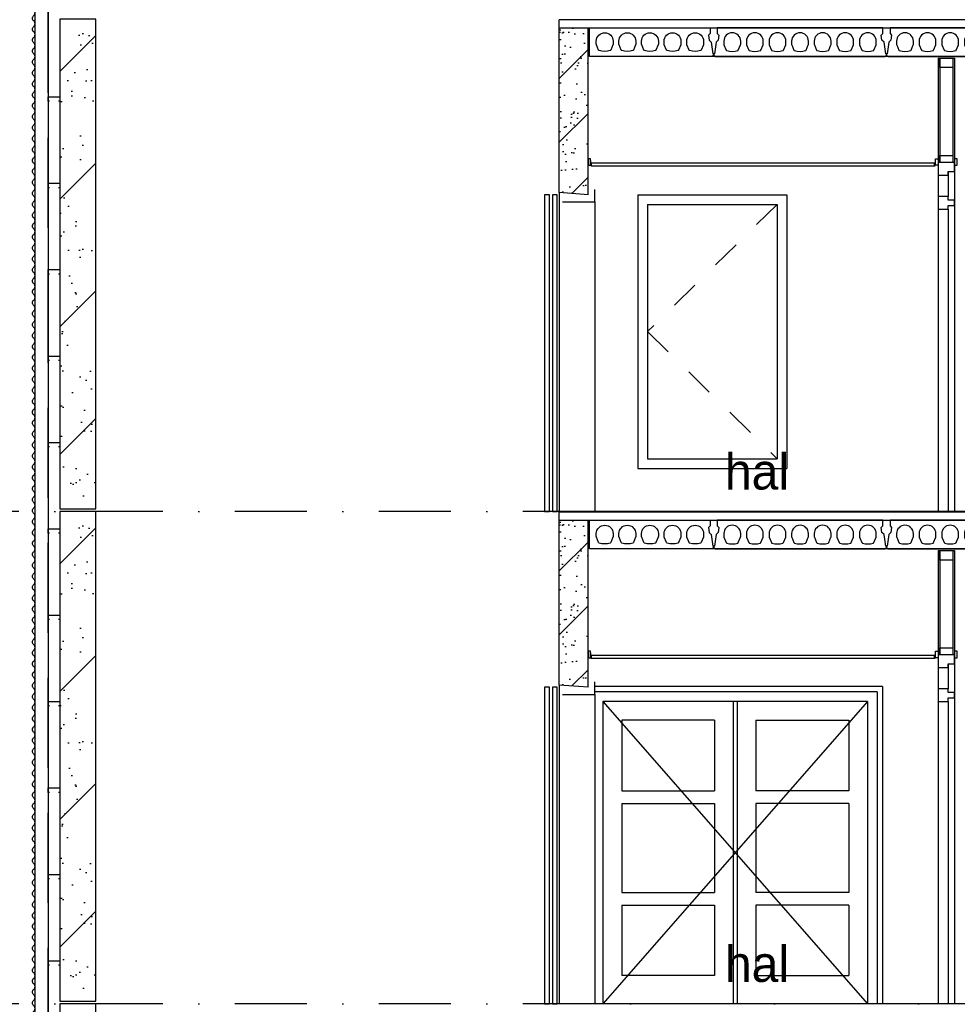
# Model space of a CAD drawing. Extents: x 0 to 140000, y 0 to 84100.
# Tile 94 of 105: x 105968 to 112482, y 55132 to 61971. Entities that reach past the tile are written whole.
import ezdxf

# ---------------------------------------------------------------- set-up
doc = ezdxf.new("R2010")
doc.units = 0
doc.header["$LTSCALE"] = 100
doc.header["$MEASUREMENT"] = 0
doc.header["$PDMODE"] = 35
doc.header["$PDSIZE"] = 5
for name, pattern in [('B0201', [50, 31.25, -6.25, 6.25, -6.25]), ('B0701', [9.375, 6.25, -3.125]), ('DASHDOT', [1, 0.5, -0.25, 0, -0.25]), ('TEGELS', [4, 2, -2])]:
    doc.linetypes.add(name, pattern=pattern)
doc.layers.get('0').update_dxf_attribs({"linetype": 'CONTINUOUS'})
doc.layers.get('DEFPOINTS').update_dxf_attribs({"linetype": 'CONTINUOUS'})
for name, color, linetype in [('AA$1A---_ALGEMEEN', 1, 'CONTINUOUS'), ('AA23----_VLOEREN', 1, 'CONTINUOUS'), ('AA32----_BINNENKOZ', 1, 'CONTINUOUS'), ('AL$7A---_STRAMIEN', 42, 'B0201'), ('AL21XI--_HOUT', 7, 'CONTINUOUS'), ('AL23----_VLOEREN', 7, 'CONTINUOUS'), ('AL24----_TRAPPEN', 2, 'CONTINUOUS'), ('AL24G---_PREFABBETON', 2, 'CONTINUOUS'), ('AL28----_KONSTRUKTIE', 3, 'CONTINUOUS'), ('AL28MH--_METAAL', 3, 'CONTINUOUS'), ('AL31----_BUITENKOZIJN', 7, 'CONTINUOUS'), ('AL32----_BINNENKOZ', 7, 'CONTINUOUS'), ('AL32----_BINNENKOZIJ', 7, 'CONTINUOUS'), ('AL41----_BUITENWANDA', 2, 'CONTINUOUS'), ('AL45----_PLAFONDAFW', 7, 'CONTINUOUS'), ('AL81----_INVVERKRSR', 7, 'CONTINUOUS'), ('AM$1A---_ALGEMEEN', 1, 'CONTINUOUS'), ('AT$1A---_ALGEMEEN', 7, 'CONTINUOUS')]:
    doc.layers.add(name, color=color, linetype=linetype)
doc.styles.add('00_10', font='B-GBP.shx', dxfattribs={"height": 12})
doc.styles.add('B-01', font='b-gbp')
doc.dimstyles.new('BV100-18', dxfattribs={"dimscale": 100, "dimtxt": 2, "dimasz": 2, "dimexe": 3, "dimexo": 3, "dimgap": 1, "dimtad": 1, "dimdec": 0, "dimzin": 0, "dimtxsty": 'B-01', "dimblk": 'TOD', "dimcen": 1, "dimdle": 1.25, "dimse1": 1, "dimse2": 1, "dimclrd": 1, "dimclre": 1, "dimclrt": 1, "dimazin": 3, "dimtfac": 0.5, "dimtdec": 0, "dimtix": 1, "dimtmove": 0, "dimatfit": 3, "dimtolj": 1, "dimtzin": 0})

# ---------------------------------------------------------------- blocks, each defined once
blk = doc.blocks.new('TOD')
for p, q in [((0, -1), (0, 1)), ((-1, 0), (1, 0))]:
    blk.add_line(p, q)
blk.add_circle((0, 0), 0.25)
blk = doc.blocks.new('*D147')
at = {"color": 1, "linetype": 'BYBLOCK'}
blk.add_line((112904, 61514.7), (112904, 61154.7), dxfattribs=at)
at = {"layer": 'DEFPOINTS', "color": 0, "linetype": 'BYBLOCK'}
for p in [(112326.5, 61714.7), (112426.5, 60954.7), (112904, 60954.7)]:
    blk.add_point(p, dxfattribs=at)
at = {"color": 1, "linetype": 'BYBLOCK', "xscale": 200, "yscale": 200, "zscale": 200}
for p, rotation in [((112904, 61714.7), 90), ((112904, 60954.7), 270)]:
    blk.add_blockref('TOD', p, dxfattribs=dict(at, rotation=rotation))
at = {"color": 1, "linetype": 'BYBLOCK', "insert": (112704, 61334.7), "char_height": 200, "attachment_point": 5, "rotation": 90, "style": 'B-01'}
blk.add_mtext('\\A1;760', dxfattribs=at)
blk = doc.blocks.new('N110200A_8790002')
blk.add_lwpolyline([(590, 0), (600, 10), (600, 20), (595, 20), (583.485281, 100.60303), (569.343146, 114.745166), (564.393398, 149.393398), (575, 160), (575, 200), (-575, 200), (-575, 160), (-564.393398, 149.393398), (-569.343146, 114.745166), (-583.485281, 100.60303), (-595, 20), (-600, 20), (-600, 10), (-590, 0)], close=True)
for points in [[(-529.5, 106.5), (-529.5, 86.873683, 0.099699), (-528.330573, 81.0672), (-513.225136, 45.08727, 0.216278), (-508.981623, 41.155233, 0.162058), (-433.018377, 41.155233, 0.216278), (-428.774864, 45.08727), (-413.669427, 81.0672, 0.099699), (-412.5, 86.873683), (-412.5, 106.5, 1)], [(-372.5, 106.5), (-372.5, 86.873683, 0.099699), (-371.330573, 81.0672), (-356.225136, 45.08727, 0.216278), (-351.981623, 41.155233, 0.162058), (-276.018377, 41.155233, 0.216278), (-271.774864, 45.08727), (-256.669427, 81.0672, 0.099699), (-255.5, 86.873683), (-255.5, 106.5, 1)], [(-215.5, 106.5), (-215.5, 86.873683, 0.099699), (-214.330573, 81.0672), (-199.225136, 45.08727, 0.216278), (-194.981623, 41.155233, 0.162058), (-119.018377, 41.155233, 0.216278), (-114.774864, 45.08727), (-99.669427, 81.0672, 0.099699), (-98.5, 86.873683), (-98.5, 106.5, 1)], [(-58.5, 106.5), (-58.5, 86.873683, 0.099699), (-57.330573, 81.0672), (-42.225136, 45.08727, 0.216278), (-37.981623, 41.155233, 0.162058), (37.981623, 41.155233, 0.216278), (42.225136, 45.08727), (57.330573, 81.0672, 0.099699), (58.5, 86.873683), (58.5, 106.5, 1)], [(98.5, 106.5), (98.5, 86.873683, 0.099699), (99.669427, 81.0672), (114.774864, 45.08727, 0.216278), (119.018377, 41.155233, 0.162058), (194.981623, 41.155233, 0.216278), (199.225136, 45.08727), (214.330573, 81.0672, 0.099699), (215.5, 86.873683), (215.5, 106.5, 1)], [(255.5, 106.5), (255.5, 86.873683, 0.099699), (256.669427, 81.0672), (271.774864, 45.08727, 0.216278), (276.018377, 41.155233, 0.162058), (351.981623, 41.155233, 0.216278), (356.225136, 45.08727), (371.330573, 81.0672, 0.099699), (372.5, 86.873683), (372.5, 106.5, 1)], [(412.5, 106.5), (412.5, 86.873683, 0.099699), (413.669427, 81.0672), (428.774864, 45.08727, 0.216278), (433.018377, 41.155233, 0.162058), (508.981623, 41.155233, 0.216278), (513.225136, 45.08727), (528.330573, 81.0672, 0.099699), (529.5, 86.873683), (529.5, 106.5, 1)]]:
    blk.add_lwpolyline(points, format="xyb", close=True)
blk = doc.blocks.new('*D149')
at = {"color": 1, "linetype": 'BYBLOCK'}
blk.add_line((112904, 58094.7), (112904, 57734.7), dxfattribs=at)
at = {"layer": 'DEFPOINTS', "color": 0, "linetype": 'BYBLOCK'}
for p in [(112326.5, 58294.7), (112426.5, 57534.7), (112904, 57534.7)]:
    blk.add_point(p, dxfattribs=at)
at = {"color": 1, "linetype": 'BYBLOCK', "xscale": 200, "yscale": 200, "zscale": 200}
for p, rotation in [((112904, 58294.7), 90), ((112904, 57534.7), 270)]:
    blk.add_blockref('TOD', p, dxfattribs=dict(at, rotation=rotation))
at = {"color": 1, "linetype": 'BYBLOCK', "insert": (112704, 57914.7), "char_height": 200, "attachment_point": 5, "rotation": 90, "style": 'B-01'}
blk.add_mtext('\\A1;760', dxfattribs=at)

msp = doc.modelspace()

# ---------------------------------------------------------------- hatches: boundary and pattern name
at = {"layer": 'AA$1A---_ALGEMEEN'}
h = msp.add_hatch(dxfattribs=at)
h.set_pattern_fill('PREFAB3', color=1, scale=1000, style=0)
h.set_pattern_definition([(0, (160, 7249.82), (590, 430), [0, -240, 0, -320, 0, -560]), (10, (570, 7709.8), (330.887, 830.0685), [0, -620, 0, -140, 0, -530]), (20, (230, 7609.8), (210.74, 970.6125), [0, -430, 0, -290, 0, -630]), (30, (620, 7509.8), (23.7307, 798.8973), [0, -560, 0, -710, 0, -510]), (40, (450, 7409.8), (280.0836, 848.5595), [0, -410, 0, -330, 0, -570]), (50, (870, 7309.8), (-154.0838, 625.3464), [0, -120, 0, -790, 0, -470]), (60, (680, 7209.8), (-150.237, 1079.782), [0, -150, 0, -470, 0, -540]), (70, (440, 7109.8), (-281.7697, 570.794), [0, -280, 0, -320, 0, -730]), (80, (510, 7009.8), (-341.8767, 710.1551), [0, -360, 0, -430]), (90, (940, 6909.8), (-670, 460), [0, -550, 0, -310, 0, -730]), (100, (100, 7009.8), (-605.894, 268.8724), [0, -280, 0, -580, 0, -660]), (110, (200, 7109.82), (-627.2446, 495.3425), [0, -480, 0, -380, 0, -530]), (120, (300, 7209.8), (-891.9358, 304.878), [0, -660, 0, -210, 0, -760]), (130, (400, 7309.8), (-660.6535, -6.083), [0, -380, 0, -140, 0, -780]), (140, (500, 7409.8), (-1038.838, -133.475), [0, -110, 0, -580, 0, -480]), (150, (600, 7509.8), (-803.9935, -332.5575), [0, -280, 0, -330, 0, -640]), (160, (700, 7609.8), (-989.51, -555.041), [0, -590, 0, -240, 0, -410]), (170, (800, 7709.8), (-484.791, -503.4657), [0, -380, 0, -220, 0, -770]), (45, (-2e-10, 6809.8), (-443.4974, 443.4974), [])])
h.paths.add_polyline_path([(106246.7, 58574.5), (106496.7, 58574.5), (106496.7, 61974.7), (106246.7, 61974.7)])
h = msp.add_hatch(dxfattribs=at)
h.set_pattern_fill('PREFAB3', color=1, scale=1000, style=0)
h.set_pattern_definition([(0, (160, 3829.82), (590, 430), [0, -240, 0, -320, 0, -560]), (10, (570, 4289.8), (330.887, 830.0685), [0, -620, 0, -140, 0, -530]), (20, (230, 4189.8), (210.74, 970.6125), [0, -430, 0, -290, 0, -630]), (30, (620, 4089.8), (23.7307, 798.8973), [0, -560, 0, -710, 0, -510]), (40, (450, 3989.8), (280.0836, 848.5595), [0, -410, 0, -330, 0, -570]), (50, (870, 3889.8), (-154.0838, 625.3464), [0, -120, 0, -790, 0, -470]), (60, (680, 3789.8), (-150.237, 1079.782), [0, -150, 0, -470, 0, -540]), (70, (440, 3689.8), (-281.7697, 570.794), [0, -280, 0, -320, 0, -730]), (80, (510, 3589.8), (-341.8767, 710.1551), [0, -360, 0, -430]), (90, (940, 3489.8), (-670, 460), [0, -550, 0, -310, 0, -730]), (100, (100, 3589.8), (-605.894, 268.8724), [0, -280, 0, -580, 0, -660]), (110, (200, 3689.82), (-627.2446, 495.3425), [0, -480, 0, -380, 0, -530]), (120, (300, 3789.8), (-891.9358, 304.878), [0, -660, 0, -210, 0, -760]), (130, (400, 3889.8), (-660.6535, -6.083), [0, -380, 0, -140, 0, -780]), (140, (500, 3989.8), (-1038.838, -133.475), [0, -110, 0, -580, 0, -480]), (150, (600, 4089.8), (-803.9935, -332.5575), [0, -280, 0, -330, 0, -640]), (160, (700, 4189.8), (-989.51, -555.041), [0, -590, 0, -240, 0, -410]), (170, (800, 4289.8), (-484.791, -503.4657), [0, -380, 0, -220, 0, -770]), (45, (-9e-11, 3389.8), (-443.4974, 443.4974), [])])
h.paths.add_polyline_path([(106246.7, 55154.5), (106496.7, 55154.5), (106496.7, 58554.7), (106246.7, 58554.7)])
h = msp.add_hatch(dxfattribs=at)
h.set_pattern_fill('PREFAB3', color=1, scale=1000, style=0)
h.set_pattern_definition([(0, (160, 409.82), (590, 430), [0, -240, 0, -320, 0, -560]), (10, (570, 869.8), (330.887, 830.0685), [0, -620, 0, -140, 0, -530]), (20, (230, 769.8), (210.74, 970.6125), [0, -430, 0, -290, 0, -630]), (30, (620, 669.8), (23.7307, 798.8973), [0, -560, 0, -710, 0, -510]), (40, (450, 569.8), (280.0836, 848.5595), [0, -410, 0, -330, 0, -570]), (50, (870, 469.8), (-154.0838, 625.3464), [0, -120, 0, -790, 0, -470]), (60, (680, 369.8), (-150.237, 1079.782), [0, -150, 0, -470, 0, -540]), (70, (440, 269.8), (-281.7697, 570.794), [0, -280, 0, -320, 0, -730]), (80, (510, 169.8), (-341.8767, 710.1551), [0, -360, 0, -430]), (90, (940, 69.8), (-670, 460), [0, -550, 0, -310, 0, -730]), (100, (100, 169.8), (-605.894, 268.8724), [0, -280, 0, -580, 0, -660]), (110, (200, 269.82), (-627.2446, 495.3425), [0, -480, 0, -380, 0, -530]), (120, (300, 369.8), (-891.9358, 304.878), [0, -660, 0, -210, 0, -760]), (130, (400, 469.8), (-660.6535, -6.083), [0, -380, 0, -140, 0, -780]), (140, (500, 569.8), (-1038.838, -133.475), [0, -110, 0, -580, 0, -480]), (150, (600, 669.8), (-803.9935, -332.5575), [0, -280, 0, -330, 0, -640]), (160, (700, 769.8), (-989.51, -555.041), [0, -590, 0, -240, 0, -410]), (170, (800, 869.8), (-484.791, -503.4657), [0, -380, 0, -220, 0, -770]), (45, (0, -30.2), (-443.4974, 443.4974), [])])
h.paths.add_polyline_path([(106246.7, 51734.5), (106496.7, 51734.5), (106496.7, 55134.7), (106246.7, 55134.7)])
at = {"layer": 'AA32----_BINNENKOZ'}
h = msp.add_hatch(dxfattribs=at)
h.set_pattern_fill('PREFAB3', color=256, scale=500, style=0)
h.set_pattern_definition([(0, (80, 7060), (295, 215), [0, -120, 0, -160, 0, -280]), (10, (285, 7290), (165.4435, 415.0343), [0, -310, 0, -70, 0, -265]), (20, (115, 7240), (105.3701, 485.3062), [0, -215, 0, -145, 0, -315]), (30, (310, 7190), (11.8653, 399.4486), [0, -280, 0, -355, 0, -255]), (40, (225, 7140), (140.0418, 424.27974), [0, -205, 0, -165, 0, -285]), (50, (435, 7090), (-77.0419, 312.6732), [0, -60, 0, -395, 0, -235]), (60, (340, 7040), (-75.1185, 539.8909), [0, -75, 0, -235, 0, -270]), (70, (220, 6990), (-140.88487, 285.397), [0, -140, 0, -160, 0, -365]), (80, (255, 6940), (-170.93837, 355.07756), [0, -180, 0, -215]), (90, (470, 6890), (-335, 230), [0, -275, 0, -155, 0, -365]), (100, (50, 6940), (-302.94704, 134.4362), [0, -140, 0, -290, 0, -330]), (110, (100, 6990), (-313.6223, 247.67126), [0, -240, 0, -190, 0, -265]), (120, (150, 7040), (-445.9679, 152.439), [0, -330, 0, -105, 0, -380]), (130, (200, 7090), (-330.32673, -3.0415), [0, -190, 0, -70, 0, -390]), (140, (250, 7140), (-519.419, -66.7375), [0, -55, 0, -290, 0, -240]), (150, (300, 7190), (-401.9967, -166.2788), [0, -140, 0, -165, 0, -320]), (160, (350, 7240), (-494.755, -277.5204), [0, -295, 0, -120, 0, -205]), (170, (400, 7290), (-242.3955, -251.73285), [0, -190, 0, -110, 0, -385]), (45, (5e-10, 6840), (-221.7487, 221.7487), [])])
h.paths.add_polyline_path([(109916.7, 61154.7), (109916.7, 61924.7), (109716.7, 61924.7), (109716.7, 60769.7), (109916.7, 60754.7)])
h = msp.add_hatch(dxfattribs=at)
h.set_pattern_fill('PREFAB3', color=256, scale=500, style=0)
h.set_pattern_definition([(0, (80, 3640), (295, 215), [0, -120, 0, -160, 0, -280]), (10, (285, 3870), (165.4435, 415.0343), [0, -310, 0, -70, 0, -265]), (20, (115, 3820), (105.3701, 485.3062), [0, -215, 0, -145, 0, -315]), (30, (310, 3770), (11.8653, 399.4486), [0, -280, 0, -355, 0, -255]), (40, (225, 3720), (140.0418, 424.27974), [0, -205, 0, -165, 0, -285]), (50, (435, 3670), (-77.0419, 312.6732), [0, -60, 0, -395, 0, -235]), (60, (340, 3620), (-75.1185, 539.8909), [0, -75, 0, -235, 0, -270]), (70, (220, 3570), (-140.88487, 285.397), [0, -140, 0, -160, 0, -365]), (80, (255, 3520), (-170.93837, 355.07756), [0, -180, 0, -215]), (90, (470, 3470), (-335, 230), [0, -275, 0, -155, 0, -365]), (100, (50, 3520), (-302.94704, 134.4362), [0, -140, 0, -290, 0, -330]), (110, (100, 3570), (-313.6223, 247.67126), [0, -240, 0, -190, 0, -265]), (120, (150, 3620), (-445.9679, 152.439), [0, -330, 0, -105, 0, -380]), (130, (200, 3670), (-330.32673, -3.0415), [0, -190, 0, -70, 0, -390]), (140, (250, 3720), (-519.419, -66.7375), [0, -55, 0, -290, 0, -240]), (150, (300, 3770), (-401.9967, -166.2788), [0, -140, 0, -165, 0, -320]), (160, (350, 3820), (-494.755, -277.5204), [0, -295, 0, -120, 0, -205]), (170, (400, 3870), (-242.3955, -251.73285), [0, -190, 0, -110, 0, -385]), (45, (5e-10, 3420), (-221.7487, 221.7487), [])])
h.paths.add_polyline_path([(109916.7, 57734.7), (109916.7, 58504.7), (109716.7, 58504.7), (109716.7, 57349.7), (109916.7, 57334.7)])

# ---------------------------------------------------------------- linework, layer by layer
for points in [[(112451.2, 61027.7), (112451.2, 60979.7), (112361.2, 60979.7), (112361.2, 61027.7)], [(112451.2, 57607.7), (112451.2, 57559.7), (112361.2, 57559.7), (112361.2, 57607.7)]]:
    msp.add_lwpolyline(points, close=True)
at = {"layer": 'AA23----_VLOEREN', "color": 7}
for points in [[(109926.7, 61714.7), (109926.7, 61914.7), (110764.7, 61914.7), (110764.7, 61874.7), (110754.1, 61864), (110759, 61829.4), (110773.2, 61815.3), (110784.7, 61734.7), (110789.7, 61734.7), (110789.7, 61724.7), (110779.7, 61714.7), (109926.7, 61714.7)], [(109926.7, 58294.7), (109926.7, 58494.7), (110764.7, 58494.7), (110764.7, 58454.7), (110754.1, 58444), (110759, 58409.4), (110773.2, 58395.3), (110784.7, 58314.7), (110789.7, 58314.7), (110789.7, 58304.7), (110779.7, 58294.7), (109926.7, 58294.7)]]:
    msp.add_lwpolyline(points, dxfattribs=at)
for points in [[(110091.2, 61821.2), (110091.2, 61801.5, -0.099699), (110090, 61795.7), (110074.9, 61759.7, -0.216278), (110070.7, 61755.8, -0.162058), (109994.7, 61755.8, -0.216278), (109990.5, 61759.7), (109975.4, 61795.7, -0.099699), (109974.2, 61801.5), (109974.2, 61821.2, -1)], [(110248.2, 61821.2), (110248.2, 61801.5, -0.099699), (110247, 61795.7), (110231.9, 61759.7, -0.216278), (110227.7, 61755.8, -0.162058), (110151.7, 61755.8, -0.216278), (110147.5, 61759.7), (110132.4, 61795.7, -0.099699), (110131.2, 61801.5), (110131.2, 61821.2, -1)], [(110405.2, 61821.2), (110405.2, 61801.5, -0.099699), (110404, 61795.7), (110388.9, 61759.7, -0.216278), (110384.7, 61755.8, -0.162058), (110308.7, 61755.8, -0.216278), (110304.5, 61759.7), (110289.4, 61795.7, -0.099699), (110288.2, 61801.5), (110288.2, 61821.2, -1)], [(110562.2, 61821.2), (110562.2, 61801.5, -0.099699), (110561, 61795.7), (110545.9, 61759.7, -0.216278), (110541.7, 61755.8, -0.162058), (110465.7, 61755.8, -0.216278), (110461.5, 61759.7), (110446.4, 61795.7, -0.099699), (110445.2, 61801.5), (110445.2, 61821.2, -1)], [(110719.2, 61821.2), (110719.2, 61801.5, -0.099699), (110718, 61795.7), (110702.9, 61759.7, -0.216278), (110698.7, 61755.8, -0.162058), (110622.7, 61755.8, -0.216278), (110618.5, 61759.7), (110603.4, 61795.7, -0.099699), (110602.2, 61801.5), (110602.2, 61821.2, -1)], [(110091.2, 58401.2), (110091.2, 58381.5, -0.099699), (110090, 58375.7), (110074.9, 58339.7, -0.216278), (110070.7, 58335.8, -0.162058), (109994.7, 58335.8, -0.216278), (109990.5, 58339.7), (109975.4, 58375.7, -0.099699), (109974.2, 58381.5), (109974.2, 58401.2, -1)], [(110248.2, 58401.2), (110248.2, 58381.5, -0.099699), (110247, 58375.7), (110231.9, 58339.7, -0.216278), (110227.7, 58335.8, -0.162058), (110151.7, 58335.8, -0.216278), (110147.5, 58339.7), (110132.4, 58375.7, -0.099699), (110131.2, 58381.5), (110131.2, 58401.2, -1)], [(110405.2, 58401.2), (110405.2, 58381.5, -0.099699), (110404, 58375.7), (110388.9, 58339.7, -0.216278), (110384.7, 58335.8, -0.162058), (110308.7, 58335.8, -0.216278), (110304.5, 58339.7), (110289.4, 58375.7, -0.099699), (110288.2, 58381.5), (110288.2, 58401.2, -1)], [(110562.2, 58401.2), (110562.2, 58381.5, -0.099699), (110561, 58375.7), (110545.9, 58339.7, -0.216278), (110541.7, 58335.8, -0.162058), (110465.7, 58335.8, -0.216278), (110461.5, 58339.7), (110446.4, 58375.7, -0.099699), (110445.2, 58381.5), (110445.2, 58401.2, -1)], [(110719.2, 58401.2), (110719.2, 58381.5, -0.099699), (110718, 58375.7), (110702.9, 58339.7, -0.216278), (110698.7, 58335.8, -0.162058), (110622.7, 58335.8, -0.216278), (110618.5, 58339.7), (110603.4, 58375.7, -0.099699), (110602.2, 58381.5), (110602.2, 58401.2, -1)]]:
    msp.add_lwpolyline(points, format="xyb", close=True, dxfattribs=at)
at = {"layer": 'AL$7A---_STRAMIEN', "color": 1, "linetype": 'DASHDOT', "ltscale": 10}
for p, q in [((130964.8, 58554.7), (9153.4, 58554.7)), ((130964.8, 55134.7), (9153.4, 55134.7))]:
    msp.add_line(p, q, dxfattribs=at)
at = {"layer": 'AL21XI--_HOUT'}
for points in [[(106086.7, 45675.3), (106074.7, 45675.3), (106074.7, 75234.7), (106166.7, 75234.7), (106166.7, 51810.8), (106163.8, 51810.8)], [(106166.5, 75212.1), (106166.5, 51715.4), (106163.8, 51714.7)]]:
    msp.add_lwpolyline(points, dxfattribs=at)
at = {"layer": 'AL23----_VLOEREN', "color": 3}
for p, q in [((109926.7, 61714.7), (109926.7, 61864.7)), ((109926.7, 58294.7), (109926.7, 58444.7))]:
    msp.add_line(p, q, dxfattribs=at)
for points in [[(109716.7, 61914.7), (114404.7, 61914.7), (114404.7, 61864.7), (114504.7, 61864.7), (114504.7, 61714.7), (109926.7, 61714.7)], [(109716.7, 58494.7), (114404.7, 58494.7), (114404.7, 58444.7), (114504.7, 58444.7), (114504.7, 58294.7), (109926.7, 58294.7)]]:
    msp.add_lwpolyline(points, dxfattribs=at)
at = {"layer": 'AL24----_TRAPPEN', "color": 7}
for p, q in [((114414.7, 61969.6), (109716.7, 61969.7)), ((114414.7, 58549.6), (109716.7, 58549.7))]:
    msp.add_line(p, q, dxfattribs=at)
at = {"layer": 'AL24----_TRAPPEN', "color": 1}
for p, q in [((114414.7, 58554.6), (109716.7, 58554.7)), ((114414.7, 55134.6), (109716.7, 55134.7))]:
    msp.add_line(p, q, dxfattribs=at)
at = {"layer": 'AL24G---_PREFABBETON', "color": 1}
for p, q in [((109716.7, 60769.7), (109716.7, 58554.7)), ((109716.7, 60754.7), (109716.7, 58554.7)), ((109716.7, 57349.7), (109716.7, 55134.7))]:
    msp.add_line(p, q, dxfattribs=at)
at = {"layer": 'AL28----_KONSTRUKTIE'}
for p, q in [((109716.7, 60769.7), (109716.7, 61969.7)), ((109916.7, 60754.7), (109916.7, 61914.7)), ((109916.7, 60754.7), (109716.7, 60769.7)), ((109716.7, 57349.7), (109716.7, 58549.7)), ((109916.7, 57334.7), (109916.7, 58494.7)), ((109916.7, 57334.7), (109716.7, 57349.7))]:
    msp.add_line(p, q, dxfattribs=at)
for points in [[(106246.7, 58574.5), (106496.7, 58574.5), (106496.7, 61974.7), (106246.7, 61974.7)], [(106246.7, 55154.5), (106496.7, 55154.5), (106496.7, 58554.7), (106246.7, 58554.7)], [(106246.7, 51734.5), (106496.7, 51734.5), (106496.7, 55134.7), (106246.7, 55134.7)]]:
    msp.add_lwpolyline(points, close=True, dxfattribs=at)
at = {"layer": 'AL28MH--_METAAL', "color": 2, "linetype": 'B0701'}
msp.add_line((106163.8, 75212.1), (106163.8, 51714.7), dxfattribs=at)
at = {"layer": 'AL28MH--_METAAL', "color": 1}
msp.add_lwpolyline([(106166.5, 75212.1), (106166.5, 51714.7)], dxfattribs=at)
at = {"layer": 'AL28MH--_METAAL', "color": 4}
for points in [[(106175.2, 61404.1), (106166.5, 61404.1), (106166.5, 61434.7), (106246.5, 61434.7), (106246.5, 61404.1), (106237.5, 61404.1)], [(106175.2, 60804.1), (106166.5, 60804.1), (106166.5, 60834.7), (106246.5, 60834.7), (106246.5, 60804.1), (106237.5, 60804.1)], [(106175.2, 60204.1), (106166.5, 60204.1), (106166.5, 60234.7), (106246.5, 60234.7), (106246.5, 60204.1), (106237.5, 60204.1)], [(106175.2, 59604.1), (106166.5, 59604.1), (106166.5, 59634.7), (106246.5, 59634.7), (106246.5, 59604.1), (106237.5, 59604.1)], [(106175.2, 59004.1), (106166.5, 59004.1), (106166.5, 59034.7), (106246.5, 59034.7), (106246.5, 59004.1), (106237.5, 59004.1)], [(106175.2, 58404.1), (106166.5, 58404.1), (106166.5, 58434.7), (106246.5, 58434.7), (106246.5, 58404.1), (106237.5, 58404.1)], [(106175.2, 57804.1), (106166.5, 57804.1), (106166.5, 57834.7), (106246.5, 57834.7), (106246.5, 57804.1), (106237.5, 57804.1)], [(106175.2, 57204.1), (106166.5, 57204.1), (106166.5, 57234.7), (106246.5, 57234.7), (106246.5, 57204.1), (106237.5, 57204.1)], [(106175.2, 56604.1), (106166.5, 56604.1), (106166.5, 56634.7), (106246.5, 56634.7), (106246.5, 56604.1), (106237.5, 56604.1)], [(106175.2, 56004.1), (106166.5, 56004.1), (106166.5, 56034.7), (106246.5, 56034.7), (106246.5, 56004.1), (106237.5, 56004.1)], [(106175.2, 55404.1), (106166.5, 55404.1), (106166.5, 55434.7), (106246.5, 55434.7), (106246.5, 55404.1), (106237.5, 55404.1)]]:
    msp.add_lwpolyline(points, dxfattribs=at)
at = {"layer": 'AL31----_BUITENKOZIJN', "color": 42}
for p, q in [((110263.7, 60754.7), (110263.7, 58854.7)), ((110263.7, 60754.7), (111297.7, 60754.7)), ((111297.7, 60754.7), (111297.7, 58854.7)), ((110330.7, 60687.7), (110330.7, 58921.7)), ((110330.7, 60687.7), (111230.7, 60687.7)), ((111230.7, 60687.7), (111230.7, 58921.7)), ((110330.7, 58921.7), (111230.7, 58921.7)), ((110263.7, 58854.7), (111297.7, 58854.7))]:
    msp.add_line(p, q, dxfattribs=at)
at = {"layer": 'AL32----_BINNENKOZ', "color": 42}
for p, q in [((111961.7, 57338.7), (109963.9, 57338.7)), ((111961.7, 57338.7), (111961.7, 55134.7)), ((111924.7, 57301.7), (109963.9, 57301.7)), ((111924.7, 57301.7), (111924.7, 55134.7)), ((111857.7, 57234.7), (110020.7, 57234.7)), ((110020.7, 57234.7), (111857.7, 55134.7)), ((111857.7, 57234.7), (110020.7, 55134.7)), ((110020.7, 57234.7), (110020.7, 55134.7)), ((110925.7, 57234.7), (110925.7, 55134.7)), ((110952.7, 57234.7), (110952.7, 55134.7)), ((111857.7, 57234.7), (111857.7, 55134.7)), ((110795.7, 57104.7), (110150.7, 57104.7)), ((110150.7, 57104.7), (110150.7, 56615.7)), ((110795.7, 57104.7), (110795.7, 56615.7)), ((111082.7, 57104.7), (111727.7, 57104.7)), ((111082.7, 57104.7), (111082.7, 56615.7)), ((111727.7, 57104.7), (111727.7, 56615.7)), ((110150.7, 56615.7), (110795.7, 56615.7)), ((111727.7, 56615.7), (111082.7, 56615.7)), ((110150.7, 56527.7), (110795.7, 56527.7)), ((110150.7, 56527.7), (110150.7, 55908.7)), ((110795.7, 56527.7), (110795.7, 55908.7)), ((111727.7, 56527.7), (111082.7, 56527.7)), ((111082.7, 56527.7), (111082.7, 55908.7)), ((111727.7, 56527.7), (111727.7, 55908.7)), ((110150.7, 55908.7), (110795.7, 55908.7)), ((111727.7, 55908.7), (111082.7, 55908.7)), ((110150.7, 55820.7), (110795.7, 55820.7)), ((110150.7, 55820.7), (110150.7, 55331.7)), ((110795.7, 55820.7), (110795.7, 55331.7)), ((111727.7, 55820.7), (111082.7, 55820.7)), ((111082.7, 55820.7), (111082.7, 55331.7)), ((111727.7, 55820.7), (111727.7, 55331.7)), ((110795.7, 55331.7), (110150.7, 55331.7)), ((111082.7, 55331.7), (111727.7, 55331.7))]:
    msp.add_line(p, q, dxfattribs=at)
at = {"layer": 'AL32----_BINNENKOZIJ'}
for p, q in [((112349.2, 61704.7), (112349.2, 58554.7)), ((112349.2, 61704.7), (112361.2, 61704.7)), ((112361.2, 61704.7), (112361.2, 60979.7)), ((112451.2, 61704.7), (112451.2, 60979.7)), ((112451.2, 61704.7), (112463.2, 61704.7)), ((112463.2, 61704.7), (112463.2, 58554.7)), ((112349.2, 61654.7), (112349.2, 58554.7)), ((112463.2, 61654.7), (112463.2, 58554.7)), ((112418.2, 60916.7), (112418.2, 60742.7)), ((112418.2, 60654.7), (112418.2, 58554.7)), ((112418.2, 60654.7), (112418.2, 58554.7)), ((112349.2, 58284.7), (112349.2, 55134.7)), ((112349.2, 58284.7), (112361.2, 58284.7)), ((112361.2, 58284.7), (112361.2, 57559.7)), ((112451.2, 58284.7), (112451.2, 57559.7)), ((112451.2, 58284.7), (112463.2, 58284.7)), ((112463.2, 58284.7), (112463.2, 55134.7)), ((112418.2, 57496.7), (112418.2, 57322.7)), ((112418.2, 57234.7), (112418.2, 55134.7))]:
    msp.add_line(p, q, dxfattribs=at)
at = {"layer": 'AL32----_BINNENKOZIJ', "color": 42, "linetype": 'TEGELS'}
for p, q in [((111230.7, 60687.7), (110330.7, 59804.7)), ((110330.7, 59804.7), (111230.7, 58921.7))]:
    msp.add_line(p, q, dxfattribs=at)
at = {"layer": 'AL32----_BINNENKOZIJ'}
for points in [[(112361.2, 61704.7), (112418.2, 61704.7), (112418.2, 61704.7), (112451.2, 61704.7), (112451.2, 61637.7), (112418.2, 61637.7), (112418.2, 61637.7), (112361.2, 61637.7)], [(112349.2, 60891.7), (112418.2, 60891.7), (112418.2, 60916.7), (112463.2, 60916.7), (112463.2, 60979.7), (112418.2, 60979.7), (112418.2, 60979.7), (112349.2, 60979.7)], [(112349.2, 60654.7), (112418.2, 60654.7), (112418.2, 60679.7), (112463.2, 60679.7), (112463.2, 60717.7), (112418.2, 60717.7), (112418.2, 60742.7), (112349.2, 60742.7)], [(112361.2, 58284.7), (112418.2, 58284.7), (112418.2, 58284.7), (112451.2, 58284.7), (112451.2, 58217.7), (112418.2, 58217.7), (112418.2, 58217.7), (112361.2, 58217.7)], [(112349.2, 57471.7), (112418.2, 57471.7), (112418.2, 57496.7), (112463.2, 57496.7), (112463.2, 57559.7), (112418.2, 57559.7), (112418.2, 57559.7), (112349.2, 57559.7)], [(112349.2, 57234.7), (112418.2, 57234.7), (112418.2, 57259.7), (112463.2, 57259.7), (112463.2, 57297.7), (112418.2, 57297.7), (112418.2, 57322.7), (112349.2, 57322.7)]]:
    msp.add_lwpolyline(points, close=True, dxfattribs=at)
at = {"layer": 'AL41----_BUITENWANDA'}
for points in [[(106065.7, 61581.9, -0.474695), (106065.7, 61619.9, 0.474695), (106065.7, 61657.9, -0.474695), (106065.7, 61695.9, 0.474695), (106065.7, 61733.9, -0.474695), (106065.7, 61771.9, 0.474695), (106065.7, 61809.9, -0.474695), (106065.7, 61847.9, 0.474695), (106065.7, 61885.9, -0.474695), (106065.7, 61923.9, 0.474695), (106065.7, 61961.9, -0.474695), (106065.7, 61999.9, 0.474695), (106065.7, 62037.9, -0.474695), (106065.7, 62075.9, 0.474695), (106065.7, 62113.9, -0.474695), (106065.7, 62151.9, 0.474695), (106065.7, 62189.9, -0.474695), (106065.7, 62227.9, 0.474695), (106065.7, 62265.9, -0.474695), (106065.7, 62303.9, 0.474695), (106065.7, 62341.9, -0.474695)], [(106065.7, 60821.9, -0.474695), (106065.7, 60859.9, 0.474695), (106065.7, 60897.9, -0.474695), (106065.7, 60935.9, 0.474695), (106065.7, 60973.9, -0.474695), (106065.7, 61011.9, 0.474695), (106065.7, 61049.9, -0.474695), (106065.7, 61087.9, 0.474695), (106065.7, 61125.9, -0.474695), (106065.7, 61163.9, 0.474695), (106065.7, 61201.9, -0.474695), (106065.7, 61239.9, 0.474695), (106065.7, 61277.9, -0.474695), (106065.7, 61315.9, 0.474695), (106065.7, 61353.9, -0.474695), (106065.7, 61391.9, 0.474695), (106065.7, 61429.9, -0.474695), (106065.7, 61467.9, 0.474695), (106065.7, 61505.9, -0.474695), (106065.7, 61543.9, 0.474695), (106065.7, 61581.9, -0.474695)], [(106065.7, 60061.9, -0.474695), (106065.7, 60099.9, 0.474695), (106065.7, 60137.9, -0.474695), (106065.7, 60175.9, 0.474695), (106065.7, 60213.9, -0.474695), (106065.7, 60251.9, 0.474695), (106065.7, 60289.9, -0.474695), (106065.7, 60327.9, 0.474695), (106065.7, 60365.9, -0.474695), (106065.7, 60403.9, 0.474695), (106065.7, 60441.9, -0.474695), (106065.7, 60479.9, 0.474695), (106065.7, 60517.9, -0.474695), (106065.7, 60555.9, 0.474695), (106065.7, 60593.9, -0.474695), (106065.7, 60631.9, 0.474695), (106065.7, 60669.9, -0.474695), (106065.7, 60707.9, 0.474695), (106065.7, 60745.9, -0.474695), (106065.7, 60783.9, 0.474695), (106065.7, 60821.9, -0.474695)], [(106065.7, 59301.9, -0.474695), (106065.7, 59339.9, 0.474695), (106065.7, 59377.9, -0.474695), (106065.7, 59415.9, 0.474695), (106065.7, 59453.9, -0.474695), (106065.7, 59491.9, 0.474695), (106065.7, 59529.9, -0.474695), (106065.7, 59567.9, 0.474695), (106065.7, 59605.9, -0.474695), (106065.7, 59643.9, 0.474695), (106065.7, 59681.9, -0.474695), (106065.7, 59719.9, 0.474695), (106065.7, 59757.9, -0.474695), (106065.7, 59795.9, 0.474695), (106065.7, 59833.9, -0.474695), (106065.7, 59871.9, 0.474695), (106065.7, 59909.9, -0.474695), (106065.7, 59947.9, 0.474695), (106065.7, 59985.9, -0.474695), (106065.7, 60023.9, 0.474695), (106065.7, 60061.9, -0.474695)], [(106065.7, 58541.9, -0.474695), (106065.7, 58579.9, 0.474695), (106065.7, 58617.9, -0.474695), (106065.7, 58655.9, 0.474695), (106065.7, 58693.9, -0.474695), (106065.7, 58731.9, 0.474695), (106065.7, 58769.9, -0.474695), (106065.7, 58807.9, 0.474695), (106065.7, 58845.9, -0.474695), (106065.7, 58883.9, 0.474695), (106065.7, 58921.9, -0.474695), (106065.7, 58959.9, 0.474695), (106065.7, 58997.9, -0.474695), (106065.7, 59035.9, 0.474695), (106065.7, 59073.9, -0.474695), (106065.7, 59111.9, 0.474695), (106065.7, 59149.9, -0.474695), (106065.7, 59187.9, 0.474695), (106065.7, 59225.9, -0.474695), (106065.7, 59263.9, 0.474695), (106065.7, 59301.9, -0.474695)], [(106065.7, 57781.9, -0.474695), (106065.7, 57819.9, 0.474695), (106065.7, 57857.9, -0.474695), (106065.7, 57895.9, 0.474695), (106065.7, 57933.9, -0.474695), (106065.7, 57971.9, 0.474695), (106065.7, 58009.9, -0.474695), (106065.7, 58047.9, 0.474695), (106065.7, 58085.9, -0.474695), (106065.7, 58123.9, 0.474695), (106065.7, 58161.9, -0.474695), (106065.7, 58199.9, 0.474695), (106065.7, 58237.9, -0.474695), (106065.7, 58275.9, 0.474695), (106065.7, 58313.9, -0.474695), (106065.7, 58351.9, 0.474695), (106065.7, 58389.9, -0.474695), (106065.7, 58427.9, 0.474695), (106065.7, 58465.9, -0.474695), (106065.7, 58503.9, 0.474695), (106065.7, 58541.9, -0.474695)], [(106065.7, 57021.9, -0.474695), (106065.7, 57059.9, 0.474695), (106065.7, 57097.9, -0.474695), (106065.7, 57135.9, 0.474695), (106065.7, 57173.9, -0.474695), (106065.7, 57211.9, 0.474695), (106065.7, 57249.9, -0.474695), (106065.7, 57287.9, 0.474695), (106065.7, 57325.9, -0.474695), (106065.7, 57363.9, 0.474695), (106065.7, 57401.9, -0.474695), (106065.7, 57439.9, 0.474695), (106065.7, 57477.9, -0.474695), (106065.7, 57515.9, 0.474695), (106065.7, 57553.9, -0.474695), (106065.7, 57591.9, 0.474695), (106065.7, 57629.9, -0.474695), (106065.7, 57667.9, 0.474695), (106065.7, 57705.9, -0.474695), (106065.7, 57743.9, 0.474695), (106065.7, 57781.9, -0.474695)], [(106065.7, 56261.9, -0.474695), (106065.7, 56299.9, 0.474695), (106065.7, 56337.9, -0.474695), (106065.7, 56375.9, 0.474695), (106065.7, 56413.9, -0.474695), (106065.7, 56451.9, 0.474695), (106065.7, 56489.9, -0.474695), (106065.7, 56527.9, 0.474695), (106065.7, 56565.9, -0.474695), (106065.7, 56603.9, 0.474695), (106065.7, 56641.9, -0.474695), (106065.7, 56679.9, 0.474695), (106065.7, 56717.9, -0.474695), (106065.7, 56755.9, 0.474695), (106065.7, 56793.9, -0.474695), (106065.7, 56831.9, 0.474695), (106065.7, 56869.9, -0.474695), (106065.7, 56907.9, 0.474695), (106065.7, 56945.9, -0.474695), (106065.7, 56983.9, 0.474695), (106065.7, 57021.9, -0.474695)], [(106065.7, 55501.9, -0.474695), (106065.7, 55539.9, 0.474695), (106065.7, 55577.9, -0.474695), (106065.7, 55615.9, 0.474695), (106065.7, 55653.9, -0.474695), (106065.7, 55691.9, 0.474695), (106065.7, 55729.9, -0.474695), (106065.7, 55767.9, 0.474695), (106065.7, 55805.9, -0.474695), (106065.7, 55843.9, 0.474695), (106065.7, 55881.9, -0.474695), (106065.7, 55919.9, 0.474695), (106065.7, 55957.9, -0.474695), (106065.7, 55995.9, 0.474695), (106065.7, 56033.9, -0.474695), (106065.7, 56071.9, 0.474695), (106065.7, 56109.9, -0.474695), (106065.7, 56147.9, 0.474695), (106065.7, 56185.9, -0.474695), (106065.7, 56223.9, 0.474695), (106065.7, 56261.9, -0.474695)], [(106065.7, 54741.9, -0.474695), (106065.7, 54779.9, 0.474695), (106065.7, 54817.9, -0.474695), (106065.7, 54855.9, 0.474695), (106065.7, 54893.9, -0.474695), (106065.7, 54931.9, 0.474695), (106065.7, 54969.9, -0.474695), (106065.7, 55007.9, 0.474695), (106065.7, 55045.9, -0.474695), (106065.7, 55083.9, 0.474695), (106065.7, 55121.9, -0.474695), (106065.7, 55159.9, 0.474695), (106065.7, 55197.9, -0.474695), (106065.7, 55235.9, 0.474695), (106065.7, 55273.9, -0.474695), (106065.7, 55311.9, 0.474695), (106065.7, 55349.9, -0.474695), (106065.7, 55387.9, 0.474695), (106065.7, 55425.9, -0.474695), (106065.7, 55463.9, 0.474695), (106065.7, 55501.9, -0.474695)]]:
    msp.add_lwpolyline(points, format="xyb", dxfattribs=at)
at = {"layer": 'AL45----_PLAFONDAFW'}
for p, q in [((109941.3, 60954.7), (109941.3, 60974.7)), ((112324.6, 60974.7), (109941.3, 60974.7)), ((112324.6, 60954.7), (109941.3, 60954.7)), ((112324.6, 60954.7), (112324.6, 60974.7)), ((109941.3, 57534.7), (109941.3, 57554.7)), ((112324.6, 57554.7), (109941.3, 57554.7)), ((112324.6, 57534.7), (109941.3, 57534.7)), ((112324.6, 57534.7), (112324.6, 57554.7))]:
    msp.add_line(p, q, dxfattribs=at)
for points in [[(109916.7, 60959.7), (109934.7, 60959.7), (109934.7, 61004.7), (109916.7, 61004.7)], [(112349.2, 60959.7), (112331.2, 60959.7), (112331.2, 61004.7), (112349.2, 61004.7)], [(112463.2, 60959.7), (112481.2, 60959.7), (112481.2, 61004.7), (112463.2, 61004.7)], [(109916.7, 57539.7), (109934.7, 57539.7), (109934.7, 57584.7), (109916.7, 57584.7)], [(112349.2, 57539.7), (112331.2, 57539.7), (112331.2, 57584.7), (112349.2, 57584.7)], [(112463.2, 57539.7), (112481.2, 57539.7), (112481.2, 57584.7), (112463.2, 57584.7)]]:
    msp.add_lwpolyline(points, close=True, dxfattribs=at)
at = {"layer": 'AL45----_PLAFONDAFW', "const_width": 2}
for points in [[(109938, 60993.8), (109938, 60952.1), (109958, 60952.1)], [(112327.9, 60993.8), (112327.9, 60952.1), (112307.9, 60952.1)], [(109938, 57573.8), (109938, 57532.1), (109958, 57532.1)], [(112327.9, 57573.8), (112327.9, 57532.1), (112307.9, 57532.1)]]:
    msp.add_lwpolyline(points, dxfattribs=at)
at = {"layer": 'AL81----_INVVERKRSR', "color": 1}
for p, q in [((109963.9, 60704.7), (109963.9, 58554.7)), ((109963.9, 57284.7), (109963.9, 55134.7))]:
    msp.add_line(p, q, dxfattribs=at)
at = {"layer": 'AL81----_INVVERKRSR'}
for points in [[(109614.4, 58554.7), (109648.5, 58554.7), (109648.5, 60754.7), (109614.4, 60754.7)], [(109614.4, 58554.7), (109648.5, 58554.7), (109648.5, 60754.7), (109614.4, 60754.7)], [(109669, 58554.7), (109703.1, 58554.7), (109703.1, 60754.7), (109669, 60754.7)], [(109669, 58554.7), (109703.1, 58554.7), (109703.1, 60754.7), (109669, 60754.7)], [(109614.4, 55134.7), (109648.5, 55134.7), (109648.5, 57334.7), (109614.4, 57334.7)], [(109669, 55134.7), (109703.1, 55134.7), (109703.1, 57334.7), (109669, 57334.7)]]:
    msp.add_lwpolyline(points, close=True, dxfattribs=at)
for points in [[(109739.8, 60704.7), (109963.9, 60704.7), (109963.9, 60791.9)], [(109739.8, 57284.7), (109963.9, 57284.7), (109963.9, 57371.9)]]:
    msp.add_lwpolyline(points, dxfattribs=at)

# ---------------------------------------------------------------- block references
at = {"layer": 'AL23----_VLOEREN'}
for p in [(111389.7, 61714.7), (112589.7, 61714.7), (111389.7, 58294.7), (112589.7, 58294.7)]:
    msp.add_blockref('N110200A_8790002', p, dxfattribs=at)

# ---------------------------------------------------------------- texts
at = {"layer": 'AT$1A---_ALGEMEEN', "color": 2, "style": '00_10'}
for p in [(110867.6, 58707.7), (110867.6, 55287.7)]:
    msp.add_text('hal', height=250, dxfattribs=at).set_placement(p)

# ---------------------------------------------------------------- dimensions: what is measured, and where the dimension line sits
at = {"layer": 'AM$1A---_ALGEMEEN'}
for base, p1, p2, picture, middle in [((112904, 60954.7), (112326.5, 61714.7), (112426.5, 60954.7), '*D147', (112704, 61334.7)), ((112904, 57534.7), (112326.5, 58294.7), (112426.5, 57534.7), '*D149', (112704, 57914.7))]:
    dim = msp.add_linear_dim(base=base, p1=p1, p2=p2, angle=90, dimstyle='BV100-18', dxfattribs=at)
    dim.commit()
    dim.dimension.update_dxf_attribs({"geometry": picture, "text_midpoint": middle})

doc.saveas('drawing.dxf')
